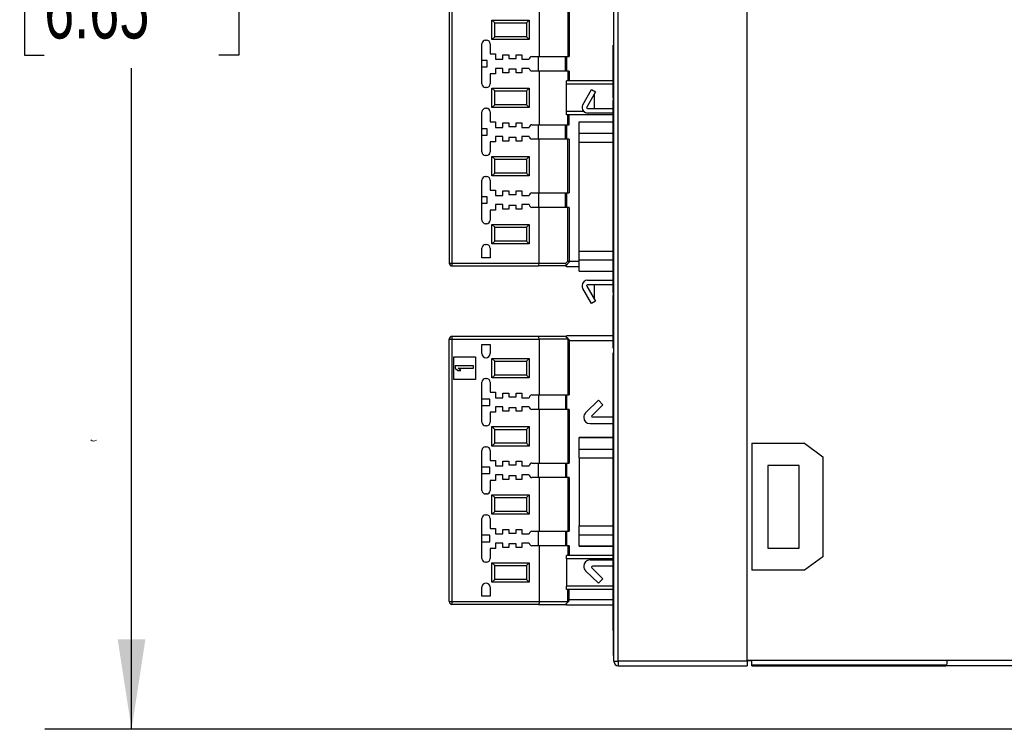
# Model space of a CAD drawing. Header units: millimetres. Extents: x 0 to 838, y 0 to 648.
# Tile 12 of 25: x 494 to 602, y 134 to 212. Entities that reach past the tile are written whole.
import ezdxf

# ---------------------------------------------------------------- set-up
doc = ezdxf.new("R2010")
doc.units = ezdxf.units.MM
doc.header["$LTSCALE"] = 3
doc.layers.add('DIMENSIONS', color=140, linetype='Continuous', lineweight=25)
doc.styles.add('SLDTEXTSTYLE0', font='TXT', dxfattribs={"width": 0.7})
doc.dimstyles.new('SLDDIMSTYLE0', dxfattribs={"dimtxt": 6.474023, "dimasz": 9.906, "dimexe": 0, "dimexo": 0.0625, "dimgap": 1.618506, "dimtad": 0, "dimtih": 1, "dimtoh": 1, "dimdec": 1, "dimrnd": 1e-09, "dimzin": 4, "dimdsep": 46, "dimtxsty": 'SLDTEXTSTYLE0', "dimsah": 1, "dimcen": 0.09, "dimadec": 0, "dimazin": 1, "dimtfac": 1, "dimtdec": 1, "dimtofl": 0, "dimtmove": 0, "dimatfit": 3, "dimfxl": 0, "dimfrac": 2, "dimtolj": 1, "dimtzin": 12, "dimarcsym": 0})

# ---------------------------------------------------------------- blocks, each defined once
blk = doc.blocks.new('_D')
at = {"layer": 'DIMENSIONS'}
for p, q in [((559.88, 303.13), (496.9, 303.13)), ((506.43, 303.13), (506.43, 230.37)), ((496.81, 218.63), (494.64, 218.63)), ((494.64, 218.63), (494.64, 208.34)), ((516.05, 218.63), (518.22, 218.63)), ((518.22, 218.63), (518.22, 208.34)), ((494.64, 208.34), (496.81, 208.34)), ((518.22, 208.34), (516.05, 208.34)), ((506.43, 134.13), (506.43, 206.89)), ((752.67, 134.13), (496.9, 134.13))]:
    blk.add_line(p, q, dxfattribs=at)
for points in [[(506.43, 303.13), (504.9, 293.22), (507.95, 293.22)], [(506.43, 134.13), (507.95, 144.03), (504.9, 144.03)]]:
    blk.add_solid(points, dxfattribs=at)
at = {"layer": 'DIMENSIONS', "char_height": 6.35, "attachment_point": 1, "style": 'SLDTEXTSTYLE0'}
for s, insert in [('169.0', (494.12, 228.26)), ('6.65', (496.81, 216.52))]:
    blk.add_mtext(s, dxfattribs=dict(at, insert=insert))

msp = doc.modelspace()

# ---------------------------------------------------------------- linework, layer by layer
for p, q in [((574.19, 141.73), (574.19, 302.28)), ((559.49, 141.63), (559.49, 277.08)), ((559.97, 141.63), (559.97, 277.08)), ((541.39, 266.83), (541.39, 185.43)), ((541.69, 266.83), (541.69, 185.43)), ((551.28, 214.08), (551.28, 208.18)), ((554.44, 214.08), (554.44, 208.18)), ((554.59, 214.08), (554.59, 208.18)), ((546.09, 212.19), (550.19, 212.19)), ((546.09, 210.06), (546.09, 212.19)), ((546.39, 211.89), (546.09, 212.19)), ((546.39, 211.89), (549.89, 211.89)), ((546.39, 210.36), (546.39, 211.89)), ((550.19, 212.19), (549.89, 211.89)), ((549.89, 211.89), (549.89, 210.36)), ((550.19, 212.19), (550.19, 210.06)), ((546.09, 210.06), (546.39, 210.36)), ((549.89, 210.36), (546.39, 210.36)), ((550.19, 210.06), (549.89, 210.36)), ((544.99, 207.73), (544.99, 209.58)), ((545.39, 209.98), (545.49, 209.98)), ((545.89, 209.58), (545.89, 208.48)), ((550.19, 210.06), (546.09, 210.06)), ((559.49, 209.44), (559.42, 209.44)), ((559.42, 203.65), (559.42, 209.44)), ((541.38, 208.83), (541.39, 208.83)), ((545.89, 208.48), (546.49, 208.48)), ((546.49, 208.48), (546.49, 207.88)), ((547.29, 208.38), (547.94, 208.38)), ((547.29, 207.88), (547.29, 208.38)), ((547.94, 208.38), (547.94, 207.98)), ((548.74, 208.38), (549.39, 208.38)), ((548.74, 207.98), (548.74, 208.38)), ((549.39, 208.38), (549.39, 207.88)), ((550.49, 208.18), (551.28, 208.18)), ((551.2, 206.58), (551.2, 208.18)), ((551.28, 208.18), (554.44, 208.18)), ((554.19, 206.58), (554.19, 208.18)), ((554.3, 208.18), (554.3, 206.58)), ((554.44, 208.18), (554.59, 208.18)), ((544.99, 207.03), (544.99, 207.73)), ((545.55, 207.73), (544.99, 207.73)), ((544.99, 205.18), (544.99, 207.03)), ((544.99, 207.03), (545.55, 207.03)), ((545.55, 207.03), (545.55, 207.73)), ((546.49, 207.88), (547.29, 207.88)), ((547.94, 207.98), (548.74, 207.98)), ((549.39, 207.88), (550.19, 207.88)), ((541.39, 205.93), (541.38, 205.93)), ((545.89, 206.28), (545.89, 205.18)), ((546.49, 206.28), (545.89, 206.28)), ((546.49, 206.88), (546.49, 206.28)), ((547.29, 206.88), (546.49, 206.88)), ((547.29, 206.38), (547.29, 206.88)), ((547.94, 206.38), (547.29, 206.38)), ((547.94, 206.78), (547.94, 206.38)), ((548.74, 206.78), (547.94, 206.78)), ((548.74, 206.38), (548.74, 206.78)), ((549.39, 206.38), (548.74, 206.38)), ((549.39, 206.88), (549.39, 206.38)), ((550.19, 206.88), (549.39, 206.88)), ((551.28, 206.58), (550.49, 206.58)), ((551.28, 206.58), (551.28, 200.68)), ((554.44, 206.58), (551.28, 206.58)), ((554.59, 206.58), (554.44, 206.58)), ((554.44, 206.58), (554.44, 205.5)), ((554.59, 206.58), (554.59, 205.5)), ((554.3, 205.13), (554.3, 205.5)), ((559.42, 205.5), (554.3, 205.5)), ((554.3, 202.13), (554.3, 205.13)), ((559.42, 205.13), (554.3, 205.13)), ((545.49, 204.78), (545.39, 204.78)), ((546.09, 204.69), (550.19, 204.69)), ((546.09, 202.56), (546.09, 204.69)), ((546.39, 204.39), (546.09, 204.69)), ((546.39, 204.39), (549.89, 204.39)), ((546.39, 202.86), (546.39, 204.39)), ((550.19, 204.69), (549.89, 204.39)), ((549.89, 204.39), (549.89, 202.86)), ((550.19, 204.69), (550.19, 202.56)), ((556.09, 202.86), (557.05, 204.54)), ((557.49, 204.29), (556.52, 202.61)), ((557.05, 204.54), (557.49, 204.29)), ((557.37, 202.46), (557.37, 204.09)), ((546.09, 202.56), (546.39, 202.86)), ((549.89, 202.86), (546.39, 202.86)), ((550.19, 202.56), (549.89, 202.86)), ((559.49, 203.65), (559.42, 203.65)), ((559.42, 203.65), (559.42, 203.33)), ((559.42, 182.2), (559.42, 203.33)), ((559.49, 203.33), (559.42, 203.33)), ((544.99, 200.23), (544.99, 202.08)), ((545.39, 202.48), (545.49, 202.48)), ((545.89, 202.08), (545.89, 200.98)), ((550.19, 202.56), (546.09, 202.56)), ((554.3, 201.75), (554.3, 202.13)), ((556.19, 202.13), (554.3, 202.13)), ((559.42, 201.75), (554.3, 201.75)), ((554.44, 200.68), (554.44, 201.75)), ((554.59, 200.68), (554.59, 201.75)), ((556.61, 202.46), (559.42, 202.46)), ((559.42, 201.96), (556.61, 201.96)), ((541.38, 201.33), (541.39, 201.33)), ((545.89, 200.98), (546.49, 200.98)), ((546.49, 200.98), (546.49, 200.38)), ((547.29, 200.88), (547.94, 200.88)), ((547.29, 200.38), (547.29, 200.88)), ((547.94, 200.88), (547.94, 200.48)), ((547.94, 200.48), (548.74, 200.48)), ((548.74, 200.88), (549.39, 200.88)), ((548.74, 200.48), (548.74, 200.88)), ((549.39, 200.88), (549.39, 200.38)), ((550.49, 200.68), (551.28, 200.68)), ((551.2, 199.08), (551.2, 200.68)), ((551.28, 200.68), (554.44, 200.68)), ((554.19, 199.08), (554.19, 200.68)), ((554.3, 200.68), (554.3, 199.08)), ((554.44, 200.68), (554.59, 200.68)), ((555.7, 200.99), (559.42, 200.99)), ((555.7, 199.74), (555.7, 200.99)), ((544.99, 199.53), (544.99, 200.23)), ((545.55, 200.23), (544.99, 200.23)), ((544.99, 197.68), (544.99, 199.53)), ((544.99, 199.53), (545.55, 199.53)), ((545.55, 199.53), (545.55, 200.23)), ((546.49, 200.38), (547.29, 200.38)), ((546.49, 199.38), (546.49, 198.78)), ((547.29, 199.38), (546.49, 199.38)), ((547.29, 198.88), (547.29, 199.38)), ((549.39, 200.38), (550.19, 200.38)), ((549.39, 199.38), (549.39, 198.88)), ((550.19, 199.38), (549.39, 199.38)), ((555.7, 199.74), (559.42, 199.74)), ((555.7, 198.77), (555.7, 199.74)), ((541.39, 198.43), (541.38, 198.43)), ((545.89, 198.78), (545.89, 197.68)), ((546.49, 198.78), (545.89, 198.78)), ((547.94, 198.88), (547.29, 198.88)), ((547.94, 199.28), (547.94, 198.88)), ((548.74, 199.28), (547.94, 199.28)), ((548.74, 198.88), (548.74, 199.28)), ((549.39, 198.88), (548.74, 198.88)), ((551.28, 199.08), (550.49, 199.08)), ((551.28, 193.18), (551.28, 199.08)), ((554.44, 199.08), (551.28, 199.08)), ((554.44, 193.18), (554.44, 199.08)), ((554.59, 199.08), (554.44, 199.08)), ((554.59, 199.08), (554.59, 193.18)), ((555.7, 198.77), (559.42, 198.77)), ((555.7, 186.76), (555.7, 198.77)), ((545.49, 197.28), (545.39, 197.28)), ((546.09, 197.19), (550.19, 197.19)), ((546.09, 195.06), (546.09, 197.19)), ((546.39, 196.89), (546.09, 197.19)), ((546.39, 196.89), (549.89, 196.89)), ((546.39, 195.36), (546.39, 196.89)), ((550.19, 197.19), (549.89, 196.89)), ((549.89, 196.89), (549.89, 195.36)), ((550.19, 197.19), (550.19, 195.06)), ((546.09, 195.06), (546.39, 195.36)), ((550.19, 195.06), (546.09, 195.06)), ((549.89, 195.36), (546.39, 195.36)), ((550.19, 195.06), (549.89, 195.36)), ((544.99, 192.73), (544.99, 194.58)), ((545.39, 194.98), (545.49, 194.98)), ((545.89, 194.58), (545.89, 193.48)), ((559.49, 194.77), (559.48, 194.77)), ((541.38, 193.83), (541.39, 193.83)), ((545.89, 193.48), (546.49, 193.48)), ((546.49, 193.48), (546.49, 192.88)), ((546.49, 192.88), (547.29, 192.88)), ((547.29, 193.38), (547.94, 193.38)), ((547.29, 192.88), (547.29, 193.38)), ((547.94, 193.38), (547.94, 192.98)), ((547.94, 192.98), (548.74, 192.98)), ((548.74, 193.38), (549.39, 193.38)), ((548.74, 192.98), (548.74, 193.38)), ((549.39, 193.38), (549.39, 192.88)), ((549.39, 192.88), (550.19, 192.88)), ((550.49, 193.18), (551.28, 193.18)), ((551.2, 193.18), (551.2, 191.58)), ((551.28, 193.18), (554.44, 193.18)), ((554.19, 191.58), (554.19, 193.18)), ((554.3, 193.18), (554.3, 191.58)), ((554.44, 193.18), (554.59, 193.18)), ((559.49, 193.86), (559.48, 193.86)), ((559.49, 192.98), (559.48, 192.98)), ((544.99, 192.03), (544.99, 192.73)), ((545.55, 192.73), (544.99, 192.73)), ((544.99, 190.18), (544.99, 192.03)), ((544.99, 192.03), (545.55, 192.03)), ((545.55, 192.03), (545.55, 192.73)), ((546.49, 191.88), (546.49, 191.28)), ((547.29, 191.88), (546.49, 191.88)), ((547.29, 191.38), (547.29, 191.88)), ((549.39, 191.88), (549.39, 191.38)), ((550.19, 191.88), (549.39, 191.88)), ((559.48, 192.8), (559.49, 192.8)), ((559.48, 192.8), (559.48, 191.86)), ((559.49, 191.86), (559.48, 191.86)), ((559.48, 191.86), (559.48, 191.72)), ((541.39, 190.93), (541.38, 190.93)), ((545.89, 191.28), (545.89, 190.18)), ((546.49, 191.28), (545.89, 191.28)), ((547.94, 191.38), (547.29, 191.38)), ((547.94, 191.78), (547.94, 191.38)), ((548.74, 191.78), (547.94, 191.78)), ((548.74, 191.38), (548.74, 191.78)), ((549.39, 191.38), (548.74, 191.38)), ((551.28, 191.58), (550.49, 191.58)), ((551.28, 185.43), (551.28, 191.58)), ((554.44, 191.58), (551.28, 191.58)), ((554.44, 185.65), (554.44, 191.58)), ((554.59, 191.58), (554.44, 191.58)), ((554.59, 191.58), (554.59, 185.53)), ((559.49, 191.72), (559.48, 191.72)), ((559.48, 191.72), (559.48, 191.61)), ((559.49, 191.61), (559.48, 191.61)), ((559.48, 191.6), (559.48, 191.61)), ((559.49, 191.36), (559.48, 191.36)), ((559.48, 191.36), (559.48, 191.22)), ((559.49, 191.22), (559.48, 191.22)), ((559.48, 191.22), (559.48, 191.07)), ((559.49, 191.07), (559.48, 191.07)), ((545.49, 189.78), (545.39, 189.78)), ((546.09, 189.69), (550.19, 189.69)), ((546.09, 187.56), (546.09, 189.69)), ((546.39, 189.39), (546.09, 189.69)), ((550.19, 189.69), (549.89, 189.39)), ((550.19, 189.69), (550.19, 187.56)), ((546.39, 189.39), (549.89, 189.39)), ((546.39, 187.86), (546.39, 189.39)), ((549.89, 189.39), (549.89, 187.86)), ((545.39, 187.48), (545.49, 187.48)), ((546.09, 187.56), (546.39, 187.86)), ((550.19, 187.56), (546.09, 187.56)), ((549.89, 187.86), (546.39, 187.86)), ((550.19, 187.56), (549.89, 187.86)), ((544.99, 186.03), (544.99, 187.08)), ((545.89, 187.08), (545.89, 186.03)), ((555.7, 185.79), (555.7, 186.76)), ((555.7, 186.76), (559.42, 186.76)), ((541.38, 186.33), (541.39, 186.33)), ((541.39, 185.43), (541.69, 185.43)), ((541.69, 185.43), (551.28, 185.43)), ((541.69, 185.43), (541.69, 185.13)), ((545.89, 186.03), (544.99, 186.03)), ((551.28, 185.43), (554.21, 185.43)), ((554.21, 185.43), (554.44, 185.65)), ((554.21, 185.15), (554.59, 185.53)), ((555.7, 185.63), (554.59, 185.63)), ((554.59, 185.53), (554.59, 185.53)), ((555.7, 185.79), (559.42, 185.79)), ((555.7, 184.54), (555.7, 185.79)), ((541.69, 185.13), (551.2, 185.13)), ((554.19, 185.13), (551.2, 185.13)), ((554.3, 185.05), (554.3, 185.25)), ((555.7, 185.05), (554.3, 185.05)), ((555.7, 184.54), (559.42, 184.54)), ((556.61, 183.56), (559.42, 183.56)), ((557.05, 180.99), (556.09, 182.66)), ((556.52, 182.91), (557.49, 181.24)), ((559.42, 183.06), (556.61, 183.06)), ((557.37, 181.43), (557.37, 183.06)), ((559.49, 182.2), (559.42, 182.2)), ((559.42, 182.2), (559.42, 181.88)), ((557.49, 181.24), (557.05, 180.99)), ((559.42, 176.09), (559.42, 181.88)), ((559.49, 181.88), (559.42, 181.88)), ((541.39, 148.18), (541.39, 177.08)), ((541.39, 177.08), (541.47, 177.08)), ((541.47, 177.08), (541.69, 177.08)), ((551.2, 177.38), (541.69, 177.38)), ((541.69, 177.38), (541.69, 177.08)), ((541.69, 177.08), (541.69, 148.18)), ((541.69, 177.08), (551.28, 177.08)), ((554.19, 177.38), (551.2, 177.38)), ((551.28, 177.08), (551.28, 170.93)), ((554.44, 177.08), (551.28, 177.08)), ((554.46, 177.1), (554.19, 177.38)), ((559.42, 177.45), (554.3, 177.45)), ((554.3, 177.26), (554.3, 177.45)), ((554.44, 177.08), (554.46, 177.1)), ((554.44, 177.08), (554.44, 170.93)), ((554.59, 176.98), (554.46, 177.1)), ((554.59, 176.98), (554.59, 170.93)), ((559.42, 176.88), (554.59, 176.88)), ((544.99, 176.48), (545.89, 176.48)), ((544.99, 175.48), (544.99, 176.48)), ((545.89, 176.48), (545.89, 175.48)), ((559.49, 176.09), (559.42, 176.09)), ((559.42, 144.99), (559.42, 175.55)), ((559.49, 175.55), (559.42, 175.55)), ((541.89, 175.13), (544.29, 175.13)), ((541.89, 172.63), (541.89, 175.13)), ((544.29, 175.13), (544.29, 172.63)), ((546.09, 174.94), (550.19, 174.94)), ((546.09, 172.81), (546.09, 174.94)), ((546.09, 174.94), (546.39, 174.64)), ((546.39, 174.64), (549.89, 174.64)), ((546.39, 173.11), (546.39, 174.64)), ((550.19, 174.94), (549.89, 174.64)), ((549.89, 174.64), (549.89, 173.11)), ((550.19, 174.94), (550.19, 172.81)), ((542.04, 174.13), (542.04, 173.88)), ((544.04, 174.13), (542.04, 174.13)), ((542.04, 173.88), (542.33, 173.63)), ((542.33, 173.63), (542.67, 173.63)), ((542.38, 173.88), (544.04, 173.88)), ((542.67, 173.63), (542.38, 173.88)), ((544.04, 173.88), (544.04, 174.13)), ((544.29, 172.63), (541.89, 172.63)), ((544.99, 170.48), (544.99, 172.33)), ((545.39, 172.73), (545.49, 172.73)), ((545.89, 172.33), (545.89, 171.23)), ((546.39, 173.11), (546.09, 172.81)), ((550.19, 172.81), (546.09, 172.81)), ((549.89, 173.11), (546.39, 173.11)), ((550.19, 172.81), (549.89, 173.11)), ((545.89, 171.23), (546.49, 171.23)), ((546.49, 171.23), (546.49, 170.63)), ((544.99, 169.78), (544.99, 170.48)), ((545.85, 170.48), (544.99, 170.48)), ((545.85, 169.78), (545.85, 170.48)), ((546.49, 170.63), (547.29, 170.63)), ((547.29, 171.13), (547.94, 171.13)), ((547.29, 170.63), (547.29, 171.13)), ((547.94, 171.13), (547.94, 170.73)), ((547.94, 170.73), (548.74, 170.73)), ((548.74, 171.13), (549.39, 171.13)), ((548.74, 170.73), (548.74, 171.13)), ((549.39, 171.13), (549.39, 170.63)), ((549.39, 170.63), (550.19, 170.63)), ((550.49, 170.93), (551.28, 170.93)), ((551.2, 170.93), (551.2, 169.33)), ((551.28, 170.93), (554.44, 170.93)), ((554.19, 170.93), (554.19, 169.33)), ((554.3, 170.93), (554.3, 169.33)), ((554.44, 170.93), (554.59, 170.93)), ((556.4, 168.97), (557.8, 170.34)), ((558.29, 169.84), (557.8, 170.34)), ((544.99, 167.93), (544.99, 169.78)), ((544.99, 169.78), (545.85, 169.78)), ((546.49, 169.63), (546.49, 169.03)), ((547.29, 169.63), (546.49, 169.63)), ((547.29, 169.13), (547.29, 169.63)), ((547.94, 169.13), (547.29, 169.13)), ((547.94, 169.53), (547.94, 169.13)), ((548.74, 169.53), (547.94, 169.53)), ((548.74, 169.13), (548.74, 169.53)), ((549.39, 169.13), (548.74, 169.13)), ((549.39, 169.63), (549.39, 169.13)), ((550.19, 169.63), (549.39, 169.63)), ((551.28, 169.33), (550.49, 169.33)), ((551.28, 169.33), (551.28, 163.43)), ((554.44, 169.33), (551.28, 169.33)), ((554.44, 169.33), (554.44, 163.43)), ((554.59, 169.33), (554.44, 169.33)), ((554.59, 169.33), (554.59, 163.43)), ((557.1, 168.67), (558.29, 169.84)), ((545.89, 169.03), (545.89, 167.93)), ((546.49, 169.03), (545.89, 169.03)), ((559.42, 168.47), (557.18, 168.47)), ((545.49, 167.53), (545.39, 167.53)), ((546.09, 167.44), (550.19, 167.44)), ((546.09, 165.31), (546.09, 167.44)), ((546.09, 167.44), (546.39, 167.14)), ((546.39, 167.14), (549.89, 167.14)), ((546.39, 165.61), (546.39, 167.14)), ((550.19, 167.44), (549.89, 167.14)), ((549.89, 167.14), (549.89, 165.61)), ((550.19, 167.44), (550.19, 165.31)), ((556.89, 167.77), (559.42, 167.77)), ((559.42, 166.26), (555.7, 166.26)), ((555.7, 166.23), (555.7, 166.26)), ((555.7, 166.23), (559.42, 166.23)), ((555.7, 164.98), (555.7, 166.23)), ((559.49, 166.54), (559.48, 166.54)), ((559.49, 166.39), (559.48, 166.39)), ((559.48, 166.39), (559.48, 166.25)), ((559.49, 166.25), (559.48, 166.25)), ((559.48, 166.25), (559.48, 166.06)), ((559.49, 166.06), (559.48, 166.06)), ((544.99, 162.98), (544.99, 164.83)), ((545.39, 165.23), (545.49, 165.23)), ((545.89, 164.83), (545.89, 163.73)), ((546.39, 165.61), (546.09, 165.31)), ((550.19, 165.31), (546.09, 165.31)), ((549.89, 165.61), (546.39, 165.61)), ((550.19, 165.31), (549.89, 165.61)), ((555.7, 164.98), (559.42, 164.98)), ((555.7, 164.01), (555.7, 164.98)), ((559.49, 165.66), (559.48, 165.66)), ((559.48, 165.66), (559.48, 165.49)), ((559.49, 165.49), (559.48, 165.49)), ((559.48, 165.49), (559.48, 165.34)), ((559.49, 165.34), (559.48, 165.34)), ((559.48, 165.34), (559.48, 165.19)), ((559.49, 165.19), (559.48, 165.19)), ((559.49, 164.75), (559.48, 164.75)), ((559.48, 164.75), (559.48, 164.7)), ((574.69, 165.63), (574.69, 151.63)), ((574.69, 165.63), (580.49, 165.63)), ((580.49, 165.63), (582.49, 164.13)), ((545.89, 163.73), (546.49, 163.73)), ((546.49, 163.73), (546.49, 163.13)), ((547.29, 163.63), (547.94, 163.63)), ((547.29, 163.13), (547.29, 163.63)), ((547.94, 163.63), (547.94, 163.23)), ((548.74, 163.63), (549.39, 163.63)), ((548.74, 163.23), (548.74, 163.63)), ((549.39, 163.63), (549.39, 163.13)), ((555.7, 164.01), (559.42, 164.01)), ((555.7, 164.01), (555.7, 156.52)), ((559.49, 164.7), (559.48, 164.7)), ((559.48, 164.7), (559.48, 163.74)), ((559.49, 163.74), (559.48, 163.74)), ((559.48, 163.74), (559.48, 163.64)), ((559.49, 163.64), (559.48, 163.64)), ((582.49, 164.13), (582.49, 153.13)), ((544.99, 162.28), (544.99, 162.98)), ((545.85, 162.98), (544.99, 162.98)), ((545.85, 162.28), (545.85, 162.98)), ((546.49, 163.13), (547.29, 163.13)), ((547.94, 163.23), (548.74, 163.23)), ((549.39, 163.13), (550.19, 163.13)), ((550.49, 163.43), (551.28, 163.43)), ((551.2, 161.83), (551.2, 163.43)), ((551.28, 163.43), (554.44, 163.43)), ((554.19, 163.43), (554.19, 161.83)), ((554.3, 163.43), (554.3, 161.83)), ((554.44, 163.43), (554.59, 163.43)), ((559.49, 163.22), (559.48, 163.22)), ((579.89, 163.18), (576.43, 163.18)), ((576.43, 163.18), (576.43, 154.07)), ((579.89, 154.07), (579.89, 163.18)), ((544.99, 160.43), (544.99, 162.28)), ((544.99, 162.28), (545.85, 162.28)), ((545.89, 161.53), (545.89, 160.43)), ((546.49, 161.53), (545.89, 161.53)), ((546.49, 162.13), (546.49, 161.53)), ((547.29, 162.13), (546.49, 162.13)), ((547.29, 161.63), (547.29, 162.13)), ((547.94, 161.63), (547.29, 161.63)), ((547.94, 162.03), (547.94, 161.63)), ((548.74, 162.03), (547.94, 162.03)), ((548.74, 161.63), (548.74, 162.03)), ((549.39, 161.63), (548.74, 161.63)), ((549.39, 162.13), (549.39, 161.63)), ((550.19, 162.13), (549.39, 162.13)), ((551.28, 161.83), (550.49, 161.83)), ((551.28, 161.83), (551.28, 155.93)), ((554.44, 161.83), (551.28, 161.83)), ((554.44, 161.83), (554.44, 155.93)), ((554.59, 161.83), (554.44, 161.83)), ((554.59, 161.83), (554.59, 155.93)), ((559.49, 162.21), (559.48, 162.21)), ((559.48, 162.21), (559.48, 161.79)), ((559.49, 161.79), (559.48, 161.79)), ((559.48, 161.79), (559.48, 161.69)), ((559.49, 161.69), (559.48, 161.69)), ((559.49, 161.25), (559.48, 161.25)), ((545.49, 160.03), (545.39, 160.03)), ((546.09, 159.94), (550.19, 159.94)), ((546.09, 157.81), (546.09, 159.94)), ((546.09, 159.94), (546.39, 159.64)), ((546.39, 159.64), (549.89, 159.64)), ((546.39, 158.11), (546.39, 159.64)), ((550.19, 159.94), (549.89, 159.64)), ((549.89, 159.64), (549.89, 158.11)), ((550.19, 159.94), (550.19, 157.81)), ((559.49, 160.34), (559.48, 160.34)), ((559.49, 159.46), (559.48, 159.46)), ((559.49, 159.22), (559.48, 159.22)), ((559.48, 159.22), (559.48, 158.61)), ((559.49, 158.61), (559.48, 158.61)), ((544.99, 155.48), (544.99, 157.33)), ((545.39, 157.73), (545.49, 157.73)), ((545.89, 157.33), (545.89, 156.23)), ((546.39, 158.11), (546.09, 157.81)), ((550.19, 157.81), (546.09, 157.81)), ((549.89, 158.11), (546.39, 158.11)), ((550.19, 157.81), (549.89, 158.11)), ((559.49, 157.75), (559.48, 157.75)), ((559.49, 157.34), (559.48, 157.34)), ((559.48, 157.34), (559.48, 157.22)), ((559.49, 157.22), (559.48, 157.22)), ((559.48, 157.22), (559.48, 157.12)), ((559.49, 157.12), (559.48, 157.12)), ((545.89, 156.23), (546.49, 156.23)), ((546.49, 156.23), (546.49, 155.63)), ((547.29, 156.13), (547.94, 156.13)), ((547.29, 155.63), (547.29, 156.13)), ((547.94, 156.13), (547.94, 155.73)), ((548.74, 156.13), (549.39, 156.13)), ((548.74, 155.73), (548.74, 156.13)), ((549.39, 156.13), (549.39, 155.63)), ((555.7, 155.55), (555.7, 156.52)), ((555.7, 156.52), (559.42, 156.52)), ((559.49, 156.86), (559.48, 156.86)), ((559.48, 156.86), (559.48, 156.28)), ((559.49, 156.28), (559.48, 156.28)), ((559.48, 156.28), (559.48, 156.11)), ((559.49, 156.11), (559.48, 156.11)), ((559.49, 156.11), (559.48, 156.11)), ((559.48, 156.11), (559.48, 155.96)), ((544.99, 154.78), (544.99, 155.48)), ((545.85, 155.48), (544.99, 155.48)), ((545.85, 154.78), (545.85, 155.48)), ((546.49, 155.63), (547.29, 155.63)), ((547.94, 155.73), (548.74, 155.73)), ((549.39, 155.63), (550.19, 155.63)), ((550.49, 155.93), (551.28, 155.93)), ((551.2, 154.33), (551.2, 155.93)), ((551.28, 155.93), (554.44, 155.93)), ((554.19, 155.93), (554.19, 154.33)), ((554.3, 155.93), (554.3, 154.33)), ((554.44, 155.93), (554.59, 155.93)), ((555.7, 155.55), (559.42, 155.55)), ((555.7, 154.31), (555.7, 155.55)), ((559.49, 155.96), (559.48, 155.96)), ((559.48, 155.96), (559.48, 155.81)), ((559.49, 155.81), (559.48, 155.81)), ((559.49, 155.37), (559.48, 155.37)), ((559.48, 155.37), (559.48, 155.32)), ((559.49, 155.32), (559.48, 155.32)), ((559.48, 155.32), (559.48, 154.35)), ((544.99, 152.93), (544.99, 154.78)), ((544.99, 154.78), (545.85, 154.78)), ((545.89, 154.03), (545.89, 152.93)), ((546.49, 154.03), (545.89, 154.03)), ((546.49, 154.63), (546.49, 154.03)), ((547.29, 154.63), (546.49, 154.63)), ((547.29, 154.13), (547.29, 154.63)), ((547.94, 154.13), (547.29, 154.13)), ((547.94, 154.53), (547.94, 154.13)), ((548.74, 154.53), (547.94, 154.53)), ((548.74, 154.13), (548.74, 154.53)), ((549.39, 154.13), (548.74, 154.13)), ((549.39, 154.63), (549.39, 154.13)), ((550.19, 154.63), (549.39, 154.63)), ((551.28, 154.33), (550.49, 154.33)), ((551.28, 154.33), (551.28, 148.18)), ((554.44, 154.33), (551.28, 154.33)), ((554.59, 154.33), (554.44, 154.33)), ((554.44, 154.33), (554.44, 153.25)), ((554.59, 154.33), (554.59, 153.25)), ((555.7, 154.31), (559.42, 154.31)), ((555.7, 154.27), (555.7, 154.31)), ((555.7, 154.27), (559.42, 154.27)), ((559.49, 154.35), (559.48, 154.35)), ((559.48, 154.35), (559.48, 154.25)), ((559.49, 154.25), (559.48, 154.25)), ((576.43, 154.07), (579.89, 154.07)), ((554.3, 152.88), (554.3, 153.25)), ((559.42, 153.25), (554.3, 153.25)), ((554.3, 152.88), (554.3, 149.88)), ((559.42, 152.88), (554.3, 152.88)), ((582.49, 153.13), (580.49, 151.63)), ((545.49, 152.53), (545.39, 152.53)), ((546.09, 152.44), (550.19, 152.44)), ((546.09, 150.31), (546.09, 152.44)), ((546.09, 152.44), (546.39, 152.14)), ((546.39, 152.14), (549.89, 152.14)), ((546.39, 150.61), (546.39, 152.14)), ((550.19, 152.44), (549.89, 152.14)), ((549.89, 152.14), (549.89, 150.61)), ((550.19, 152.44), (550.19, 150.31)), ((556.89, 152.77), (559.42, 152.77)), ((557.1, 151.86), (558.29, 150.7)), ((559.42, 152.07), (557.18, 152.07)), ((557.8, 150.2), (556.4, 151.57)), ((558.29, 150.7), (557.8, 150.2)), ((580.49, 151.63), (574.69, 151.63)), ((544.99, 148.78), (544.99, 149.78)), ((545.89, 149.78), (545.89, 148.78)), ((546.39, 150.61), (546.09, 150.31)), ((550.19, 150.31), (546.09, 150.31)), ((549.89, 150.61), (546.39, 150.61)), ((550.19, 150.31), (549.89, 150.61)), ((554.3, 149.5), (554.3, 149.88)), ((559.42, 149.88), (554.3, 149.88)), ((545.89, 148.78), (544.99, 148.78)), ((559.42, 149.5), (554.3, 149.5)), ((554.44, 148.18), (554.44, 149.5)), ((554.59, 148.28), (554.59, 149.5)), ((541.39, 148.18), (541.69, 148.18)), ((541.69, 148.18), (541.69, 147.88)), ((541.69, 148.18), (551.28, 148.18)), ((551.2, 147.88), (541.69, 147.88)), ((551.2, 147.88), (554.19, 147.88)), ((551.28, 148.18), (554.44, 148.18)), ((554.3, 147.8), (554.3, 147.99)), ((559.42, 147.8), (554.3, 147.8)), ((554.44, 148.18), (554.46, 148.15)), ((559.42, 148.38), (554.59, 148.38)), ((559.49, 144.99), (559.42, 144.99)), ((559.48, 142.24), (559.48, 144.99)), ((559.49, 142.24), (559.48, 142.24)), ((559.48, 142.24), (559.48, 141.74)), ((559.48, 141.74), (559.49, 141.74)), ((559.49, 141.63), (559.97, 141.63)), ((574.19, 141.63), (559.97, 141.63)), ((559.99, 141.13), (574.19, 141.13)), ((574.19, 141.73), (574.19, 141.63)), ((574.19, 141.73), (574.7, 141.73)), ((574.69, 141.67), (574.19, 141.63)), ((574.69, 141.67), (574.69, 141.73)), ((574.69, 141.2), (574.69, 141.67)), ((574.7, 141.23), (574.69, 141.2)), ((574.7, 141.13), (574.69, 141.2)), ((574.69, 141.2), (574.69, 141.13)), ((616.69, 141.13), (574.69, 141.13)), ((574.7, 141.73), (596.19, 141.73)), ((574.7, 141.23), (596.16, 141.23)), ((574.7, 141.13), (596, 141.13)), ((596, 141.13), (596.16, 141.23)), ((596.19, 141.73), (606.19, 141.73))]:
    msp.add_line(p, q)
at = {"flags": 128}
for points in [[(554.19, 185.13), (554.19, 185.13), (554.21, 185.15)], [(551.28, 148.18), (551.27, 148.07), (551.27, 148.01), (551.26, 147.97), (551.23, 147.91), (551.22, 147.89), (551.2, 147.88)], [(554.19, 147.88), (554.19, 147.88), (554.21, 147.9), (554.23, 147.92), (554.26, 147.96), (554.3, 147.99), (554.35, 148.04), (554.46, 148.15)]]:
    msp.add_lwpolyline(points, dxfattribs=at)
for centre, radius, start, end in [((545.39, 209.58), 0.4, 90, 180), ((545.49, 209.58), 0.4, 0, 90), ((550.49, 207.88), 0.3, 90, 180), ((550.49, 206.88), 0.3, 180, 270), ((545.39, 205.18), 0.4, 180, 270), ((545.49, 205.18), 0.4, 270, 0), ((556.61, 202.56), 0.6, 150, 180), ((545.39, 202.08), 0.4, 90, 180), ((545.49, 202.08), 0.4, 360, 90), ((556.61, 202.56), 0.6, 180, 270), ((556.61, 202.56), 0.1, 150, 180), ((556.61, 202.56), 0.1, 180, 270), ((550.49, 200.38), 0.3, 90, 180), ((550.49, 199.38), 0.3, 180, 270), ((545.39, 197.68), 0.4, 180, 270), ((545.49, 197.68), 0.4, 270, 0), ((545.39, 194.58), 0.4, 90, 180), ((545.49, 194.58), 0.4, 0, 90), ((550.49, 192.88), 0.3, 90, 180), ((550.49, 191.88), 0.3, 180, 270), ((545.39, 190.18), 0.4, 180, 270), ((545.49, 190.18), 0.4, 270, 0), ((545.39, 187.08), 0.4, 90, 180), ((545.49, 187.08), 0.4, 0, 90), ((541.69, 185.43), 0.3, 180, 225), ((553.94, 185.29), 0.306, 331.373, 26.0281), ((554.35, 185.38), 0.283, 31.9179, 71.3714), ((541.69, 185.43), 0.3, 225, 270), ((556.61, 182.96), 0.6, 90, 180), ((556.61, 182.96), 0.6, 180, 210), ((556.61, 182.96), 0.1, 90, 180), ((556.61, 182.96), 0.1, 180, 210), ((541.69, 177.08), 0.3, 90, 180), ((545.44, 175.48), 0.45, 180, 270), ((545.44, 175.48), 0.45, 270, 0), ((545.39, 172.33), 0.4, 90, 180), ((545.49, 172.33), 0.4, 0, 90), ((550.49, 170.63), 0.3, 90, 180), ((550.49, 169.63), 0.3, 180, 270), ((556.89, 168.47), 0.7, 134.2376, 180), ((556.89, 168.47), 0.7, 180, 270), ((557.18, 168.59), 0.119, 134.2376, 180), ((557.18, 168.59), 0.119, 180, 270), ((545.39, 167.93), 0.4, 180, 270), ((545.49, 167.93), 0.4, 270, 0), ((545.39, 164.83), 0.4, 90, 180), ((545.49, 164.83), 0.4, 0, 90), ((550.49, 163.13), 0.3, 90, 180), ((550.49, 162.13), 0.3, 180, 270), ((545.39, 160.43), 0.4, 180, 270), ((545.49, 160.43), 0.4, 270, 0), ((545.39, 157.33), 0.4, 90, 180), ((545.49, 157.33), 0.4, 0, 90), ((550.49, 155.63), 0.3, 90, 180), ((550.49, 154.63), 0.3, 180, 270), ((545.39, 152.93), 0.4, 180, 270), ((545.49, 152.93), 0.4, 270, 0), ((556.89, 152.07), 0.7, 90, 180), ((556.89, 152.07), 0.7, 180, 225.7624), ((557.18, 151.95), 0.119, 90, 180), ((557.18, 151.95), 0.119, 180, 225.7624), ((545.44, 149.78), 0.45, 0, 180), ((541.69, 148.18), 0.3, 180, 225), ((541.69, 148.18), 0.3, 225, 270), ((549.91, 152.83), 6.53, 314.211, 315.789), ((559.99, 141.63), 0.5, 180, 270), ((563.56, 141.5), 3.6, 178.0109, 185.9867), ((636.21, 141.38), 62.02, 179.7691, 180.2309), ((559.19, 141.61), 15.51, 358.594, 0.4403), ((593.59, 141.61), 2.6, 351.5892, 2.6163)]:
    msp.add_arc(centre, radius, start, end)
at = {"color": 179, "linetype": 'Continuous', "lineweight": 18}
msp.add_arc((502.28, 166.36), 0.5, 228.593, 302.9999, dxfattribs=at)
for centre, ratio, start_param, end_param in [((551.2, 185.43), 0.267964, 3.141593, 4.712389), ((551.2, 177.08), 0.267949, 4.712389, 6.283185)]:
    msp.add_ellipse(centre, major_axis=(0, 0.3), ratio=ratio, start_param=start_param, end_param=end_param)

# ---------------------------------------------------------------- dimensions: what is measured, and where the dimension line sits
at = {"layer": 'DIMENSIONS'}
dim = msp.add_linear_dim(base=(506.43, 134.13), p1=(563.69, 303.13), p2=(756.48, 134.13), angle=90, dimstyle='SLDDIMSTYLE0', dxfattribs=at)
dim.commit()
dim.dimension.update_dxf_attribs({"geometry": '_D', "text_midpoint": (506.43, 218.63), "dimtype": 160})

doc.saveas('drawing.dxf')
